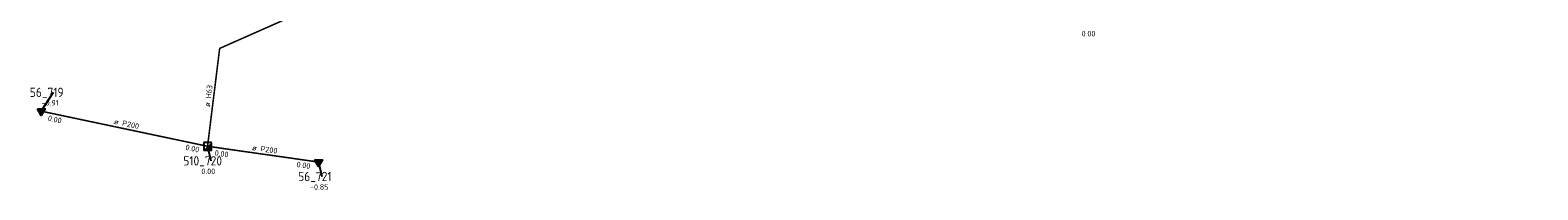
# Model space of a CAD drawing. Header units: metres. Extents: x 249000 to 255300, y 590580 to 596000.
# Tile 8 of 61: x 253895 to 254139, y 592507 to 592533. Entities that reach past the tile are written whole.
import ezdxf
from ezdxf.enums import TextEntityAlignment as Align
from ezdxf.lldxf.tags import DXFTag

# ---------------------------------------------------------------- set-up
doc = ezdxf.new("R2010")
doc.units = ezdxf.units.M
doc.header["$MEASUREMENT"] = 0
doc.linetypes.add('RI-VWA', pattern=[11, 5, -3, 0, -3])
doc.layers.get('0').update_dxf_attribs({"linetype": 'CONTINUOUS'})
doc.layers.add('B-WE-RI-DRUK-G', color=210, linetype='RI-PERS', lineweight=18)
doc.layers.add('B-WE-RI-VWA_TRANSPORTLEIDING-G', color=20, linetype='RI-VWA', lineweight=18)
for name, color, linetype in [('RIO-AFMETINGEN', 8, 'CONTINUOUS'), ('RIO-BOK', 8, 'CONTINUOUS'), ('RIO-KNOOP', 7, 'CONTINUOUS'), ('RIO-KNOOPNAAM', 170, 'CONTINUOUS'), ('RIO-LEADER', 253, 'CONTINUOUS'), ('RIO-MAAIVELD', 104, 'CONTINUOUS')]:
    doc.layers.add(name, color=color, linetype=linetype)
doc.styles.add('RIO-TXT', font='isocp.shx')
tags = doc.linetypes.add('RI-PERS', pattern='A,7,-2,["P",Standard,S=1.8,R=0,X=-0.5,Y=-0.9],-2,7,-2,[102,NLCS.SHX,S=1,R=180,X=0,Y=0],-2', length=22).pattern_tags.tags
tags[6] = DXFTag(74, 10)

# ---------------------------------------------------------------- blocks, each defined once
blk = doc.blocks.new('K_PUN')
blk.add_lwpolyline([(0.5, 0.5), (-0.5, 0.5), (-0.5, -0.5), (0.5, -0.5)], close=True)
blk.add_solid([(-0.5, -0.5), (0.5, 0.5), (0.5, -0.5)])
at = {"style": 'RIO-TXT', "flags": 1}
blk.add_attdef('RIOLERINGSGEBIED', text='', height=1, dxfattribs=at).set_placement((0, 0), align=Align.CENTER)
blk.add_attdef('KNOOPNAAM', text='', height=1, dxfattribs=at).set_placement((0, 0), align=Align.TOP_CENTER)
blk = doc.blocks.new('K_IPD')
blk.add_lwpolyline([(-0.496027, 0.307994), (0.503973, 0.307994), (0.003973, -0.558031)], close=True)
blk.add_solid([(-0.496027, 0.307994), (0.503973, 0.307994), (0.003973, -0.558031)])
at = {"style": 'RIO-TXT', "flags": 1}
blk.add_attdef('RIOLERINGSGEBIED', text='', height=1, dxfattribs=at).set_placement((0, 0), align=Align.CENTER)
blk.add_attdef('KNOOPNAAM', text='', height=1, dxfattribs=at).set_placement((0, 0), align=Align.TOP_CENTER)

msp = doc.modelspace()

# ---------------------------------------------------------------- linework, layer by layer
at = {"layer": 'B-WE-RI-DRUK-G', "const_width": 0.25}
msp.add_lwpolyline([(253923.504, 592513.792), (253925.472, 592529.664), (253988.672, 592557.632), (254036.656, 592577.216), (254053.344, 592577.792), (254089.584, 592572.288), (254098.64, 592613.632), (254102.336, 592678.528), (254116.352, 592746.688), (254135.296, 592808.832), (254128.896, 592813.568), (254139.2, 592827.2)], dxfattribs=at)
at = {"layer": 'B-WE-RI-VWA_TRANSPORTLEIDING-G', "const_width": 0.25}
for points in [[(253896.512, 592519.488), (253923.504, 592513.792)], [(253923.504, 592513.792), (253941.504, 592511.232)]]:
    msp.add_lwpolyline(points, dxfattribs=at)
at = {"layer": 'RIO-LEADER'}
for p, q in [((253896.52, 592519.49), (253898.4964, 592522.5458)), ((253923.5, 592513.76), (253924.0335, 592511.4316)), ((253941.5, 592511.22), (253942.0335, 592508.8916))]:
    msp.add_line(p, q, dxfattribs=at)

# ---------------------------------------------------------------- block references
at = {"layer": 'RIO-KNOOP', "xscale": 1.25, "yscale": 1.25, "zscale": 1.25}
for name, p in [('K_IPD', (253896.512, 592519.488)), ('K_PUN', (253923.504, 592513.792)), ('K_IPD', (253941.504, 592511.232))]:
    msp.add_blockref(name, p, dxfattribs=at)

# ---------------------------------------------------------------- texts
at = {"layer": 'RIO-AFMETINGEN', "style": 'RIO-TXT'}
for s, rotation, p in [('ø H63', 82.9199, (253923.8886, 592520.1413)), ('ø P200', 348.0109, (253908.2453, 592517.4164)), ('ø P200', 351.9688, (253930.6847, 592513.1547))]:
    msp.add_text(s, height=0.9, rotation=rotation, dxfattribs=at).set_placement(p)
at = {"layer": 'RIO-BOK', "style": 'RIO-TXT'}
for rotation, p in [(348.0109, (253897.5223, 592517.949)), (348.0109, (253919.8485, 592513.2222)), (351.9688, (253924.6063, 592512.2918)), (351.9688, (253937.8939, 592510.4254))]:
    msp.add_text('0.00', height=0.9, rotation=rotation, dxfattribs=at).set_placement(p)
at = {"layer": 'RIO-KNOOPNAAM', "style": 'RIO-TXT'}
for s, p in [('56_719', (253894.6714, 592521.7958)), ('510_720', (253919.571, 592510.6816)), ('56_721', (253938.2085, 592508.1416))]:
    msp.add_text(s, height=1.5, dxfattribs=at).set_placement(p)
at = {"layer": 'RIO-MAAIVELD', "style": 'RIO-TXT'}
for s, p in [('0.00', (254065.3035, 592531.6116)), ('-0.91', (253896.5839, 592520.3958)), ('0.00', (253922.5035, 592509.2816)), ('-0.85', (253940.121, 592506.7416))]:
    msp.add_text(s, height=0.9, dxfattribs=at).set_placement(p)

doc.saveas('drawing.dxf')
